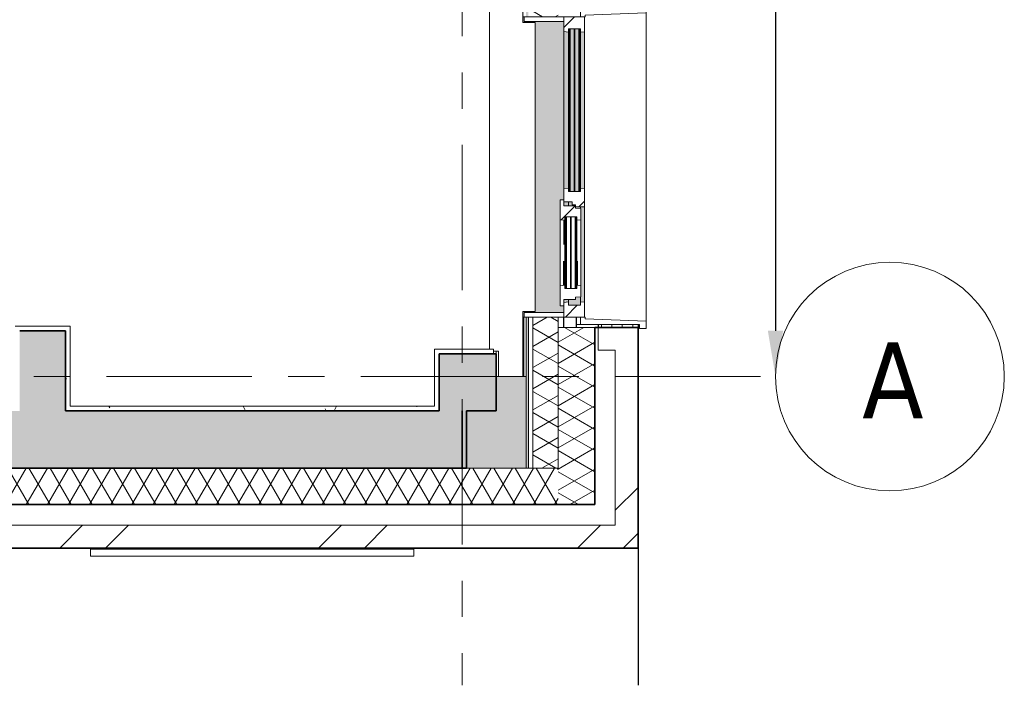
# Model space of a CAD drawing. Extents: x 2820 to 91013, y 1478 to 38178.
# Tile 68 of 182: x 52084 to 56387, y 1478 to 4389. Entities that reach past the tile are written whole.
import ezdxf

# ---------------------------------------------------------------- set-up
doc = ezdxf.new("R2010")
doc.units = 0
doc.header["$LTSCALE"] = 50
doc.header["$PDSIZE"] = -5
doc.linetypes.add('Onderlegger 2e verdieping$0$gestippeld_2_', pattern=[6.35, 3.175, -3.175])
doc.linetypes.add('Onderlegger 2e verdieping$0$stramien', pattern=[22.225, 12.7, -3.175, 3.175, -3.175])
doc.layers.get('0').update_dxf_attribs({"linetype": 'CONTINUOUS'})
doc.layers.get('DEFPOINTS').update_dxf_attribs({"linetype": 'CONTINUOUS'})
doc.layers.add('AS-M38--_F123--_Wandlengte', color=1, linetype='CONTINUOUS')
for name, color, linetype, lineweight in [('Onderlegger 2e verdieping$0$A-DETL-MBND', 8, 'CONTINUOUS', 18), ('Onderlegger 2e verdieping$0$A-FLOR-OTLN', 8, 'CONTINUOUS', 18), ('Onderlegger 2e verdieping$0$A-FLOR-PATT', 8, 'CONTINUOUS', 18), ('Onderlegger 2e verdieping$0$A-GLAZ', 8, 'CONTINUOUS', 25), ('Onderlegger 2e verdieping$0$A-GLAZ-GLAS', 8, 'CONTINUOUS', 25), ('Onderlegger 2e verdieping$0$A-WALL', 8, 'CONTINUOUS', 25), ('Onderlegger 2e verdieping$0$A-WALL-MBNI', 8, 'CONTINUOUS', 25), ('Onderlegger 2e verdieping$0$A-WALL-PATT', 8, 'CONTINUOUS', 50), ('Onderlegger 2e verdieping$0$I-WALL', 8, 'CONTINUOUS', 25), ('Onderlegger 2e verdieping$0$S-COLS', 8, 'CONTINUOUS', 18), ('Onderlegger 2e verdieping$0$S-GRID', 8, 'CONTINUOUS', 18)]:
    doc.layers.add(name, color=color, linetype=linetype, lineweight=lineweight)
doc.styles.add('Onderlegger 2e verdieping$0$Tahoma', font='TAHOMA.TTF', dxfattribs={"height": 333.256173})
doc.styles.get("Standard").update_dxf_attribs({"font": 'isocp.shx'})
doc.dimstyles.new('CWall_F2_Wandlengte', dxfattribs={"dimscale": 50, "dimtxt": 2.5, "dimasz": 2, "dimexe": 1, "dimexo": 1, "dimgap": 0.5, "dimtad": 1, "dimdec": 0, "dimdsep": 46, "dimtxsty": 'Standard', "dimcen": 2.5, "dimclrt": 2, "dimadec": 0, "dimazin": 0, "dimtfac": 1, "dimtdec": 0, "dimtix": 1, "dimtmove": 2, "dimatfit": 0, "dimfxl": 0, "dimtolj": 1, "dimtzin": 0, "dimarcsym": 0})
pattern_1 = [(45, (400, -4e-13), (-565.685, 565.685), []), (45, (600, -6e-13), (-565.685, 565.685), [])]
pattern_2 = [(0, (0, 0), (406.4, 101.6), [33.528, -271.272, 33.528, -271.272, -1625.6]), (0, (0, 0), (406.4, 101.6), [-609.6, 33.528, -576.072, 33.528, -271.272, -711.2]), (0, (0, 0), (406.4, 101.6), [-1524, 33.528, -169.672, 33.528, -474.472]), (120, (152.4, 50.8), (-291.18818, 301.15272), [33.528, -271.272, 33.528, -271.272, -1625.6]), (120, (152.4, 50.8), (-291.18818, 301.15272), [-609.6, 33.528, -576.072, 33.528, -271.272, -711.2]), (120, (152.4, 50.8), (-291.18818, 301.15272), [-1524, 33.528, -169.672, 33.528, -474.472]), (240, (203.2, 254), (-115.21182, -402.75272), [33.528, -271.272, 33.528, -271.272, -1625.6]), (240, (203.2, 254), (-115.21182, -402.75272), [-609.6, 33.528, -576.072, 33.528, -271.272, -711.2]), (240, (203.2, 254), (-115.21182, -402.75272), [-1524, 33.528, -169.672, 33.528, -474.472])]
pattern_3 = [(135, (3744.55, -54611.6), (-212.132, -212.132), [])]

# ---------------------------------------------------------------- blocks, each defined once
blk = doc.blocks.new('Onderlegger 2e verdieping$0$31_KA_Houten kozijn metselwerkgevel met draaiend deel verdieping - 31_KA_Houten kozijn metselwerkgevel met draaiend deel verdieping-V257-Plotview 2e Verdieping - schaal 1 op 100')
at = {"layer": 'Onderlegger 2e verdieping$0$A-GLAZ', "lineweight": 18}
h = blk.add_hatch(dxfattribs=at)
h.set_pattern_fill('FP_351', color=256, style=0, pattern_type=2)
h.set_pattern_definition(pattern_3)
h.paths.add_polyline_path([(706.5, 180.1), (706.5, 210.1), (673.9, 210.1), (664.2, -56.9), (656.5, -56.9), (656.5, -76.9), (688.5, -76.9), (688.5, 180.1)], flags=0)
h = blk.add_hatch(dxfattribs=at)
h.set_pattern_fill('FP_351', color=256, style=0, pattern_type=2)
h.set_pattern_definition(pattern_3)
h.paths.add_polyline_path([(656.5, -60), (591.1, -60), (589.5, -77), (604.5, -77), (604.5, -129.8), (589.5, -129.8), (591.8, -150), (656.5, -150)], flags=0)
h.paths.add_polyline_path([(-589.5, -77), (-591.1, -60), (-656.5, -60), (-656.5, -150), (-591.8, -150), (-589.5, -129.8), (-604.5, -129.8), (-604.5, -77)], flags=0)
at = {"layer": 'Onderlegger 2e verdieping$0$A-GLAZ'}
h = blk.add_hatch(color=256, dxfattribs=at)
h.paths.add_polyline_path([(604.5, -129.8), (604.5, -77), (567.9, -77), (569.5, -99), (580, -99), (580, -129.8), (591.8, -129.8)], flags=0)
h.paths.add_polyline_path([(182.1, -77), (174, -77), (174, -99), (180.5, -99), (181.9, -80.3)], flags=0)
h.paths.add_polyline_path([(170, -101.3), (170, -99), (165, -99), (165, -114), (152.5, -114), (152.5, -129.8), (170, -129.8), (170, -105.3)], flags=0)
h.paths.add_polyline_path([(107, -122.3), (107, -105.3), (-604.5, -105.3), (-604.5, -122.3), (90.3, -122.3)], flags=0)
h.paths.add_polyline_path([(107, -80.3), (107, -77), (-604.5, -77), (-604.5, -80.3), (93.6, -80.3)], flags=0)
h.paths.add_polyline_path([(107, -101.3), (107, -84.3), (-604.5, -84.3), (-604.5, -101.3), (14, -101.3)], flags=0)
h.paths.add_polyline_path([(107, -129.8), (107, -126.3), (-604.5, -126.3), (-604.5, -129.8), (94.3, -129.8)], flags=0)
h = blk.add_hatch(color=256, dxfattribs=at)
h.paths.add_polyline_path([(591.1, -60), (174, -60), (174, -77), (589.6, -76)], flags=0)
h.paths.add_polyline_path([(93.6, -60), (-591.1, -60), (-589.5, -77), (92, -77), (93.1, -65.7)], flags=0)
at = {"layer": 'Onderlegger 2e verdieping$0$A-GLAZ', "lineweight": 18}
h = blk.add_hatch(dxfattribs=at)
h.set_pattern_fill('FP_351', color=256, style=0, pattern_type=2)
h.set_pattern_definition(pattern_3)
h.paths.add_polyline_path([(174, -60), (93.6, -60), (92, -77), (107, -77), (107, -129.8), (92, -129.8), (94.3, -150), (152.5, -150), (152.5, -114), (165, -114), (165, -99), (174, -99), (174, -90.9)], flags=0)
at = {"layer": 'Onderlegger 2e verdieping$0$A-GLAZ'}
blk.add_hatch(color=256, dxfattribs=at).paths.add_polyline_path([(656.5, -323.5), (636.5, -323.5), (636.5, -150), (607, -150), (607, -166), (143, -166), (143, -150), (-636.5, -150), (-636.5, -323.5), (-656.5, -323.5), (-656.5, -328.5), (-631.5, -328.5), (-631.5, -275), (631.5, -275), (631.5, -328.5), (656.5, -328.5)], flags=0)
at = {"layer": 'Onderlegger 2e verdieping$0$A-GLAZ', "lineweight": 18}
h = blk.add_hatch(dxfattribs=at)
h.set_pattern_fill('FP_351', color=256, style=0, pattern_type=2)
h.set_pattern_definition(pattern_3)
h.paths.add_polyline_path([(656.5, -150), (636.5, -150), (636.5, -323.5), (656.5, -323.5)], flags=0)
h.paths.add_polyline_path([(-636.5, -150), (-656.5, -150), (-656.5, -323.5), (-636.5, -323.5)], flags=0)
at = {"layer": 'Onderlegger 2e verdieping$0$A-GLAZ'}
h = blk.add_hatch(color=256, dxfattribs=at)
h.paths.add_polyline_path([(591.8, -150), (589.5, -129.8), (580, -129.8), (580, -150), (589.5, -150)], flags=0)
h.paths.add_polyline_path([(170, -150), (170, -129.8), (152.5, -129.8), (152.5, -150)], flags=0)
h.paths.add_polyline_path([(94.3, -150), (92, -129.8), (-589.5, -129.8), (-591.8, -150), (92, -150)], flags=0)
at = {"layer": 'Onderlegger 2e verdieping$0$A-GLAZ', "lineweight": 18}
for p, q in [((-706.5, 210.1), (-673.9, 210.1)), ((-706.5, 180.1), (-706.5, 210.1)), ((-688.5, 180.1), (-706.5, 180.1)), ((-688.5, -76.9), (-688.5, 180.1)), ((-673.9, 210.1), (-664.2, -56.9)), ((-673.9, 210.1), (673.9, 210.1)), ((673.9, 210.1), (664.2, -56.9)), ((706.5, 210.1), (673.9, 210.1)), ((688.5, -76.9), (688.5, 180.1)), ((688.5, 180.1), (706.5, 180.1)), ((706.5, 180.1), (706.5, 210.1)), ((-656.5, -76.9), (-688.5, -76.9)), ((-688.5, -76.9), (-688.5, -94.9)), ((-664.2, -56.9), (-656.5, -56.9)), ((-656.5, -56.9), (-656.5, -76.9)), ((-656.5, -150), (-656.5, -60)), ((-656.5, -60), (-591.1, -60)), ((-604.5, -77), (-604.5, -80.3)), ((-589.5, -77), (-604.5, -77)), ((-604.5, -84.3), (-604.5, -101.3)), ((-591.1, -60), (93.6, -60)), ((-591.1, -60), (-589.5, -77)), ((92, -77), (-589.5, -77)), ((92, -77), (93.6, -60)), ((107, -77), (92, -77)), ((93.6, -60), (174, -60)), ((107, -80.3), (107, -77)), ((107, -101.3), (107, -84.3)), ((174, -60), (174, -99)), ((174, -60), (591.1, -60)), ((182.1, -77), (174, -77)), ((589.5, -77), (567.9, -77)), ((589.5, -77), (591.1, -60)), ((604.5, -77), (589.5, -77)), ((591.1, -60), (656.5, -60)), ((604.5, -129.8), (604.5, -77)), ((664.2, -56.9), (656.5, -56.9)), ((656.5, -56.9), (656.5, -76.9)), ((656.5, -60), (656.5, -150)), ((656.5, -76.9), (688.5, -76.9)), ((688.5, -94.9), (688.5, -76.9)), ((-604.5, -105.3), (-604.5, -122.3)), ((-604.5, -126.3), (-604.5, -129.8)), ((107, -122.3), (107, -105.3)), ((107, -129.8), (107, -126.3)), ((152.5, -114), (152.5, -150)), ((165, -114), (152.5, -114)), ((165, -99), (165, -114)), ((170, -99), (165, -99)), ((-656.5, -150), (-636.5, -150)), ((-656.5, -323.5), (-656.5, -150)), ((-591.8, -150), (-656.5, -150)), ((-636.5, -150), (-636.5, -323.5)), ((-604.5, -129.8), (-589.5, -129.8)), ((-589.5, -129.8), (-591.8, -150)), ((94.3, -150), (-591.8, -150)), ((-589.5, -129.8), (92, -129.8)), ((92, -129.8), (107, -129.8)), ((94.3, -150), (92, -129.8)), ((143, -150), (94.3, -150)), ((152.5, -129.8), (170, -129.8)), ((580, -129.8), (589.5, -129.8)), ((589.5, -129.8), (604.5, -129.8)), ((591.8, -150), (589.5, -129.8)), ((656.5, -150), (607, -150)), ((636.5, -150), (656.5, -150)), ((636.5, -323.5), (636.5, -150)), ((656.5, -150), (656.5, -323.5)), ((-636.5, -323.5), (-656.5, -323.5)), ((-656.5, -328.5), (-656.5, -323.5)), ((656.5, -323.5), (636.5, -323.5)), ((656.5, -323.5), (656.5, -328.5))]:
    blk.add_line(p, q, dxfattribs=at)
blk = doc.blocks.new('Onderlegger 2e verdieping$0$31_KA_Houten kozijn metselwerkgevel triple glas - Type-9950180-Plotview 2e Verdieping - schaal 1 op 100')
at = {"layer": 'Onderlegger 2e verdieping$0$A-GLAZ'}
for points in [[(0, 42), (711.5, 42), (711.5, 46), (0, 46)], [(0, 21), (711.5, 21), (711.5, 25), (0, 25)], [(0, 0), (711.5, 0), (711.5, 4), (0, 4)]]:
    blk.add_hatch(color=256, dxfattribs=at).paths.add_polyline_path(points, flags=0)
at = {"layer": 'Onderlegger 2e verdieping$0$A-GLAZ', "lineweight": 18}
for p, q in [((0, 46), (711.5, 46)), ((0, 42), (0, 46)), ((711.5, 46), (711.5, 42)), ((711.5, 42), (0, 42)), ((0, 25), (711.5, 25)), ((0, 21), (0, 25)), ((711.5, 21), (0, 21)), ((0, 4), (711.5, 4)), ((0, 0), (0, 4)), ((711.5, 0), (0, 0)), ((711.5, 25), (711.5, 21)), ((711.5, 4), (711.5, 0))]:
    blk.add_line(p, q, dxfattribs=at)
blk = doc.blocks.new('Onderlegger 2e verdieping$0$31_KA_Houten kozijn draaiend deel metselwerkgevel - Type-V260-Plotview 2e Verdieping - schaal 1 op 100')
at = {"layer": 'Onderlegger 2e verdieping$0$A-GLAZ-GLAS', "lineweight": 18}
h = blk.add_hatch(dxfattribs=at)
h.set_pattern_fill('FP_354', color=256, style=0, pattern_type=2)
h.set_pattern_definition([(135, (3574.5, -54461.6), (-707.107, -707.107), []), (225, (3574.5, -54461.6), (707.107, -707.107), [])])
h.paths.add_polyline_path([(437, -16), (437, 0), (410, 0), (410, 51), (399.5, 51), (397.8, 74), (348.6, 74), (347, 57), (362, 57), (362, 4.2), (347, 4.2), (349.3, -16)], flags=0)
h.paths.add_polyline_path([(63, 4.2), (48, 4.2), (48, 57), (63, 57), (61.4, 74), (12.2, 74), (10.5, 51), (0, 51), (0, 0), (-27, 0), (-27, -16), (60.7, -16)], flags=0)
at = {"layer": 'Onderlegger 2e verdieping$0$A-GLAZ', "lineweight": 18}
for p, q in [((0, 51), (10.5, 51)), ((0, 0), (0, 51)), ((10.5, 51), (12.2, 74)), ((12.2, 74), (61.4, 74)), ((48, 57), (48, 53.5)), ((63, 57), (48, 57)), ((48, 49.5), (48, 32.5)), ((61.4, 74), (63, 57)), ((61.4, 74), (348.6, 74)), ((347, 57), (63, 57)), ((347, 57), (348.6, 74)), ((362, 57), (347, 57)), ((348.6, 74), (397.8, 74)), ((362, 53.5), (362, 57)), ((362, 32.5), (362, 49.5)), ((397.8, 74), (399.5, 51)), ((399.5, 51), (410, 51)), ((410, 51), (410, 0)), ((-27, 0), (0, 0)), ((-27, -16), (-27, 0)), ((48, 28.5), (48, 11.5)), ((48, 7.5), (48, 4.2)), ((48, 4.2), (63, 4.2)), ((63, 4.2), (60.7, -16)), ((63, 4.2), (347, 4.2)), ((347, 4.2), (362, 4.2)), ((349.3, -16), (347, 4.2)), ((362, 11.5), (362, 28.5)), ((362, 4.2), (362, 7.5)), ((410, 0), (437, 0)), ((60.7, -16), (-27, -16)), ((349.3, -16), (60.7, -16)), ((437, -16), (349.3, -16)), ((437, 0), (437, -16))]:
    blk.add_line(p, q, dxfattribs=at)
at = {"layer": 'Onderlegger 2e verdieping$0$A-GLAZ', "linetype": 'Onderlegger 2e verdieping$0$gestippeld_2_'}
blk.add_line((347.3, 60), (241.8, 60), dxfattribs=at)
at = {"layer": 'Onderlegger 2e verdieping$0$A-GLAZ-GLAS'}
for p, q in [((62.5, 0), (168.2, 0)), ((347.5, 0), (241.8, 0))]:
    blk.add_line(p, q, dxfattribs=at)
blk = doc.blocks.new('Onderlegger 2e verdieping$0$31_KA_Houten kozijn metselwerkgevel triple glas - Type-9950181-Plotview 2e Verdieping - schaal 1 op 100')
at = {"layer": 'Onderlegger 2e verdieping$0$A-GLAZ'}
for points in [[(0, 42), (314, 42), (314, 46), (0, 46)], [(314, 21), (314, 25), (0, 25), (0, 21), (300.8, 21)], [(314, 0), (314, 4), (0, 4), (0, 0), (300.8, 0)]]:
    blk.add_hatch(color=256, dxfattribs=at).paths.add_polyline_path(points, flags=0)
at = {"layer": 'Onderlegger 2e verdieping$0$A-GLAZ', "lineweight": 18}
for p, q in [((0, 46), (314, 46)), ((0, 42), (0, 46)), ((314, 46), (314, 42)), ((314, 42), (0, 42)), ((0, 25), (314, 25)), ((0, 21), (0, 25)), ((314, 21), (0, 21)), ((0, 4), (314, 4)), ((0, 0), (0, 4)), ((314, 0), (0, 0)), ((314, 25), (314, 21)), ((314, 4), (314, 0))]:
    blk.add_line(p, q, dxfattribs=at)
blk = doc.blocks.new('Onderlegger 2e verdieping$0$31_KA_Houten kozijn metselwerkgevel met draaiend deel verdieping - 31_KA_Houten kozijn metselwerkgevel met draaiend deel verdieping-12073448-Plotview 2e Verdieping - schaal 1 op 100')
at = {"layer": 'Onderlegger 2e verdieping$0$A-DETL-MBND'}
for p, q in [((-706.5, -210), (-706.5, -180)), ((-688.5, -180.1), (-706.5, -180.1)), ((706.5, -210), (-706.5, -210)), ((-673.9, -210.1), (-706.5, -210.1)), ((706.5, -210.1), (-706.5, -210.1)), ((-688.5, -175), (-688.5, -180)), ((688.5, -180), (-688.5, -180)), ((706.5, -210.1), (673.9, -210.1)), ((688.5, -180), (688.5, -175)), ((706.5, -180.1), (688.5, -180.1)), ((706.5, -180), (706.5, -210))]:
    blk.add_line(p, q, dxfattribs=at)
blk = doc.blocks.new('Onderlegger 2e verdieping$0$43_KA_stucwerk tegen borstwering onderkant verdieping - 43_KA_stucwerk tegen borstwering onderkant verdieping-10157448-Plotview 2e Verdieping - schaal 1 op 100')
at = {"layer": 'Onderlegger 2e verdieping$0$A-DETL-MBND'}
h = blk.add_hatch(color=256, dxfattribs=at)
h.paths.add_polyline_path([(54284.3, 2828.2), (54286.6, 2828.2), (54286.6, 3088), (54283.1, 3088), (54282, 2828.4), (54284.3, 2828.2)], flags=0)
h.paths.add_polyline_path([(54283.1, 4401), (54286.6, 4401), (54286.6, 4921.4), (54283.1, 4921.4), (54283.1, 4551.5)], flags=0)
h.paths.add_polyline_path([(54283.1, 6234.4), (54286.6, 6234.4), (54286.6, 6754.7), (54283.1, 6754.7), (54283.1, 6384.9)], flags=0)
h.paths.add_polyline_path([(54283.1, 8067.7), (54286.6, 8067.7), (54286.6, 8588.1), (54283.1, 8588.1), (54283.1, 8157.6)], flags=0)
h.paths.add_polyline_path([(54286.6, 9901.1), (54286.6, 10421.4), (54283.1, 10421.4), (54283.1, 9901.1)], flags=0)
h.paths.add_polyline_path([(54286.6, 11734.4), (54286.6, 12254.7), (54283.1, 12254.7), (54283.1, 11734.4)], flags=0)
h.paths.add_polyline_path([(54286.6, 13567.7), (54286.6, 14088.7), (54283.1, 14088.7), (54283.1, 13567.7)], flags=0)
h.paths.add_polyline_path([(54283.1, 15401.7), (54286.6, 15401.7), (54286.6, 15922), (54283.1, 15922), (54283.1, 15551.5)], flags=0)
h.paths.add_polyline_path([(54286.6, 17235), (54286.6, 17755.4), (54283.1, 17755.4), (54283.1, 17235)], flags=0)
h.paths.add_polyline_path([(54286.6, 19068.4), (54286.6, 19588), (54283.1, 19588), (54283.1, 19068.4)], flags=0)
h.paths.add_polyline_path([(54283.1, 20901), (54286.6, 20901), (54286.6, 21421.4), (54283.1, 21421.4), (54283.1, 21051.5)], flags=0)
h.paths.add_polyline_path([(54286.6, 22734.4), (54286.6, 23254.7), (54283.1, 23254.7), (54283.1, 22734.4)], flags=0)
h.paths.add_polyline_path([(54283.1, 24567.7), (54286.6, 24567.7), (54286.6, 25088), (54283.1, 25088), (54283.1, 24600.6)], flags=0)
h.paths.add_polyline_path([(54286.6, 26401), (54286.6, 26921.4), (54283.1, 26921.4), (54283.1, 26401)], flags=0)
h.paths.add_polyline_path([(54283.1, 28234.4), (54286.6, 28234.4), (54286.6, 28754.7), (54283.1, 28754.7), (54283.1, 28384.9)], flags=0)
h.paths.add_polyline_path([(54283.1, 30067.7), (54286.6, 30067.7), (54286.6, 30588), (54283.1, 30588), (54283.1, 30081.6)], flags=0)
h.paths.add_polyline_path([(54283.1, 31901), (54286.6, 31901), (54286.6, 32421.4), (54283.1, 32421.4), (54283.1, 32051.5)], flags=0)
h.paths.add_polyline_path([(54283.1, 33734.4), (54286.6, 33734.4), (54286.6, 34255.4), (54283.1, 34255.4), (54283.1, 33876.2)], flags=0)
h.paths.add_polyline_path([(54283.5, 35568.4), (54286.6, 35568.4), (54286.6, 36078.2), (54036.6, 36078.2), (54036.6, 35988.2), (54196.6, 35988.2), (54196.6, 35827.9), (54283.1, 35827.9), (54283.4, 35568.4)], flags=0)
h.paths.add_polyline_path([(19068.1, 35978.2), (19076.6, 35978.2), (19076.6, 36078.2), (18923.1, 36078.2), (18923.1, 36074.7), (19068.1, 36074.7), (19068.1, 35978.3)], flags=0)
h.paths.add_polyline_path([(17234.8, 35978.2), (17239.9, 35978.2), (17240, 35988.2), (17460, 35988.2), (17460, 35978.2), (17464.9, 35978.2), (17464.9, 35993.2), (17234.8, 35993.2), (17234.8, 35984.3)], flags=0)
h.paths.add_polyline_path([(15631.6, 35978.2), (15631.6, 35993.2), (15401.4, 35993.2), (15401.4, 35978.2), (15406.6, 35978.2), (15406.6, 35988.2), (15626.6, 35988.2), (15626.6, 35978.2)], flags=0)
h.paths.add_polyline_path([(13568.1, 35978.2), (13573.3, 35978.2), (13573.3, 35988.2), (13635.8, 35989.2), (13635.8, 35993.2), (13568.1, 35993.2), (13568.1, 35984.3)], flags=0)
h.paths.add_polyline_path([(13798.3, 35978.2), (13798.3, 35993.2), (13730.8, 35993.2), (13730.8, 35988.2), (13793.3, 35988.2), (13793.3, 35978.2)], flags=0)
h.paths.add_polyline_path([(11739.9, 35978.2), (11740, 35988.2), (11802.4, 35989), (11802.4, 35993.2), (11734.8, 35993.2), (11734.8, 35978.2)], flags=0)
h.paths.add_polyline_path([(11964.9, 35978.2), (11964.9, 35993.2), (11897.4, 35993.2), (11897.4, 35988.2), (11960, 35988.2), (11960, 35978.2)], flags=0)
h.paths.add_polyline_path([(9906.6, 35978.2), (9906.6, 35988.2), (9969.1, 35988.2), (9969.1, 35993.2), (9901.4, 35993.2), (9901.4, 35978.2)], flags=0)
h.paths.add_polyline_path([(10126.6, 35978.2), (10131.6, 35978.2), (10131.6, 35993.2), (10064.1, 35993.2), (10064.1, 35988.2), (10126.6, 35988.2), (10126.6, 35984.3)], flags=0)
h.paths.add_polyline_path([(8298.3, 35978.2), (8298.3, 35993.2), (8068.1, 35993.2), (8068.1, 35978.2), (8073.3, 35978.2), (8073.3, 35988.2), (8293.3, 35988.2), (8293.3, 35978.2)], flags=0)
h.paths.add_polyline_path([(6460, 35978.2), (6464.9, 35978.2), (6464.9, 35993.2), (6234.8, 35993.2), (6234.8, 35978.2), (6239.9, 35978.2), (6240, 35988.2), (6460, 35988.2), (6460, 35984.3)], flags=0)
h.paths.add_polyline_path([(4631.6, 35978.2), (4631.6, 35993.2), (4516.6, 35993.2), (4516.6, 35988.2), (4626.6, 35988.2), (4626.6, 35978.2)], flags=0)
h.paths.add_polyline_path([(12067.7, 36074.7), (12110.1, 36074.7), (12110.1, 36078.2), (11897.4, 36078.2), (11897.4, 36074.7), (11964.9, 36074.7)], flags=0)
h.paths.add_polyline_path([(15776.8, 36074.7), (15776.8, 36078.2), (15256.4, 36078.2), (15256.4, 36074.7), (15737.1, 36074.7)], flags=0)
h.paths.add_polyline_path([(17089.8, 36074.7), (17610.1, 36074.7), (17610.1, 36078.2), (17089.8, 36078.2)], flags=0)
h.paths.add_polyline_path([(13423.1, 36074.7), (13635.8, 36074.7), (13635.8, 36078.2), (13423.1, 36078.2)], flags=0)
h.paths.add_polyline_path([(10131.6, 36074.7), (10276.8, 36074.7), (10276.8, 36078.2), (10064.1, 36078.2), (10064.1, 36074.7)], flags=0)
h.paths.add_polyline_path([(11734.8, 36074.7), (11802.4, 36074.7), (11802.4, 36078.2), (11589.8, 36078.2), (11589.8, 36074.7)], flags=0)
h.paths.add_polyline_path([(9969.1, 36074.7), (9969.1, 36078.2), (9756.4, 36078.2), (9756.4, 36074.7), (9927.2, 36074.7)], flags=0)
h.paths.add_polyline_path([(13730.8, 36074.7), (13943.4, 36074.7), (13943.4, 36078.2), (13730.8, 36078.2)], flags=0)
h.paths.add_polyline_path([(8443.4, 36074.7), (8443.4, 36078.2), (7923.1, 36078.2), (7923.1, 36074.7), (8398.3, 36074.7)], flags=0)
h.paths.add_polyline_path([(4631.6, 36074.7), (4776.8, 36074.7), (4776.8, 36078.2), (4516.6, 36078.2), (4516.6, 36074.7), (4557, 36074.7)], flags=0)
h.paths.add_polyline_path([(6089.8, 36074.7), (6610.1, 36074.7), (6610.1, 36078.2), (6089.8, 36078.2)], flags=0)
h = blk.add_hatch(color=256, dxfattribs=at)
h.paths.add_polyline_path([(54186.6, 2828.2), (54186.6, 2828.4), (54186.6, 2828.2)], flags=0)
h.paths.add_polyline_path([(54186.6, 35827.9), (54186.6, 35978.2), (54166.6, 35978.2), (54166.6, 35968.2), (54176.6, 35968.2), (54176.6, 35827.9)], flags=0)
blk.add_line((54286.6, 3088), (54286.6, 2828.2), dxfattribs=at)
blk = doc.blocks.new('Onderlegger 2e verdieping$0$vensterbank tweede verdieping - vensterbank tweede verdieping-11898810-Plotview 2e Verdieping - schaal 1 op 100')
at = {"layer": 'Onderlegger 2e verdieping$0$A-GLAZ', "lineweight": 18}
for p, q in [((54283.1, 4376), (54283.1, 4946.4)), ((54136.6, 4551.5), (54136.6, 2948.2)), ((54336.6, 4376), (54283.1, 4376)), ((54336.6, 3113), (54336.6, 4376)), ((54283.1, 2828.4), (54283.1, 3113)), ((54283.1, 3113), (54336.6, 3113)), ((54154.6, 2938.5), (54176.6, 2938.5)), ((54176.6, 2938.5), (54176.6, 2828.4)), ((54176.6, 2828.4), (54283.1, 2828.4))]:
    blk.add_line(p, q, dxfattribs=at)
blk = doc.blocks.new('Onderlegger 2e verdieping$0$Grid - 5 mm-3639987-Plotview 2e Verdieping - schaal 1 op 100')
at = {"layer": 'Onderlegger 2e verdieping$0$S-GRID'}
blk.add_circle((0, 0), 5, dxfattribs=at)
for start, end in [(360, 180), (180, 360)]:
    blk.add_arc((0, 0), 5, start, end, dxfattribs=at)
blk = doc.blocks.new('Onderlegger 2e verdieping')
at = {"layer": 'Onderlegger 2e verdieping$0$A-FLOR-PATT', "lineweight": 5}
blk.add_hatch(color=256, dxfattribs=at).paths.add_polyline_path([(54036.6, 2428.2), (54296.6, 2428.2), (54296.6, 2828.2), (54166.6, 2828.2), (54166.6, 2678.2), (54036.6, 2678.2), (54036.6, 2676.5)], flags=0)
at = {"layer": 'Onderlegger 2e verdieping$0$A-WALL-PATT', "lineweight": 18}
h = blk.add_hatch(dxfattribs=at)
h.set_pattern_fill('FP_357', color=256, angle=60, style=0, pattern_type=2)
h.set_pattern_definition([(150, (54396.6, 19258.2), (-80.01037, -46.18203), []), (210, (54396.6, 19350.6), (-0.01037, -92.38203), [])])
h.paths.add_polyline_path([(54436.6, 2428.2), (54436.6, 3088), (54326.6, 3088), (54326.6, 2428.2)], flags=0)
h.paths.add_polyline_path([(54326.6, 4401.7), (54436.6, 4401.7), (54436.6, 4921.4), (54326.6, 4921.4), (54326.6, 4784.6)], flags=0)
h.paths.add_polyline_path([(54436.6, 6235), (54436.6, 6754.7), (54326.6, 6754.7), (54326.6, 6235)], flags=0)
h.paths.add_polyline_path([(54326.6, 8068.4), (54436.6, 8068.4), (54436.5, 8588.1), (54326.6, 8588.1), (54326.6, 8157.6)], flags=0)
h.paths.add_polyline_path([(54436.6, 9901.7), (54436.6, 10421.4), (54326.6, 10421.4), (54326.6, 9901.7)], flags=0)
h.paths.add_polyline_path([(54436.6, 11735), (54436.6, 12254.7), (54326.6, 12254.7), (54326.6, 11735)], flags=0)
h.paths.add_polyline_path([(54436.6, 13568.4), (54436.6, 14088.7), (54326.6, 14088.7), (54326.6, 13568.4)], flags=0)
h.paths.add_polyline_path([(54326.6, 15401.7), (54436.6, 15401.7), (54436.6, 15922), (54326.6, 15922), (54326.6, 15746.7)], flags=0)
h.paths.add_polyline_path([(54326.6, 17235), (54436.6, 17235), (54436.6, 17755.4), (54326.6, 17755.4), (54326.6, 17433.1)], flags=0)
h.paths.add_polyline_path([(54436.6, 19068.4), (54436.6, 19588), (54326.6, 19588), (54326.6, 19068.4)], flags=0)
h.paths.add_polyline_path([(54436.6, 20901.7), (54436.6, 21421.4), (54326.6, 21421.4), (54326.6, 20901.7)], flags=0)
h.paths.add_polyline_path([(54436.6, 22735), (54436.5, 23254.7), (54326.6, 23254.7), (54326.6, 22735)], flags=0)
h.paths.add_polyline_path([(54436.6, 24568.4), (54436.6, 25088), (54326.6, 25088), (54326.6, 24568.4)], flags=0)
h.paths.add_polyline_path([(54436.6, 26401.7), (54436.6, 26921.4), (54326.6, 26921.4), (54326.6, 26401.7)], flags=0)
h.paths.add_polyline_path([(54326.6, 28235), (54436.6, 28235), (54436.6, 28754.7), (54326.6, 28754.7), (54326.6, 28395.2)], flags=0)
h.paths.add_polyline_path([(54326.6, 30068.4), (54436.6, 30068.4), (54436.5, 30588), (54326.6, 30588), (54326.6, 30081.6)], flags=0)
h.paths.add_polyline_path([(54436.6, 31901.7), (54436.6, 32421.4), (54326.6, 32421.4), (54326.6, 31901.7)], flags=0)
h.paths.add_polyline_path([(54326.6, 33735), (54436.6, 33735), (54436.6, 34255.4), (54326.6, 34255.4), (54326.6, 33876.2)], flags=0)
h.paths.add_polyline_path([(54436.6, 35568.4), (54436.6, 36118.2), (54326.6, 36118.2), (54326.6, 35568.4)], flags=0)
h = blk.add_hatch(dxfattribs=at)
h.set_pattern_fill('FP_60', color=256, style=0, pattern_type=2)
h.set_pattern_definition(pattern_2)
h.paths.add_polyline_path([(54306.6, 2428.2), (54306.6, 3088), (54296.6, 3088), (54296.6, 2428.2)], flags=0)
h.paths.add_polyline_path([(54296.6, 4401.7), (54306.6, 4401.7), (54306.6, 4921.4), (54296.6, 4921.4), (54296.6, 4784.6)], flags=0)
h.paths.add_polyline_path([(54306.6, 6235), (54306.6, 6754.7), (54296.6, 6754.7), (54296.6, 6235)], flags=0)
h.paths.add_polyline_path([(54306.6, 8068.4), (54306.6, 8588.1), (54296.6, 8588.1), (54296.6, 8068.4)], flags=0)
h.paths.add_polyline_path([(54306.6, 9901.7), (54306.6, 10421.4), (54296.6, 10421.4), (54296.6, 9901.7)], flags=0)
h.paths.add_polyline_path([(54296.6, 11735), (54306.6, 11735), (54306.6, 12254.7), (54296.6, 12254.7), (54296.6, 11952.1)], flags=0)
h.paths.add_polyline_path([(54306.6, 13568.4), (54306.6, 14088.7), (54296.6, 14088.7), (54296.6, 13568.4)], flags=0)
h.paths.add_polyline_path([(54306.6, 15401.7), (54306.6, 15922), (54296.6, 15922), (54296.6, 15401.7)], flags=0)
h.paths.add_polyline_path([(54296.6, 17235), (54306.6, 17235), (54306.6, 17755.4), (54296.6, 17755.4), (54296.6, 17433.1)], flags=0)
h.paths.add_polyline_path([(54306.6, 19068.4), (54306.6, 19588), (54296.6, 19588), (54296.6, 19068.4)], flags=0)
h.paths.add_polyline_path([(54306.6, 20901.7), (54306.6, 21421.4), (54296.6, 21421.4), (54296.6, 20901.7)], flags=0)
h.paths.add_polyline_path([(54306.6, 22735), (54306.6, 23254.7), (54296.6, 23254.7), (54296.6, 22735)], flags=0)
h.paths.add_polyline_path([(54306.6, 24568.4), (54306.6, 25088), (54296.6, 25088), (54296.6, 24568.4)], flags=0)
h.paths.add_polyline_path([(54306.6, 26401.7), (54306.6, 26921.4), (54296.6, 26921.4), (54296.6, 26401.7)], flags=0)
h.paths.add_polyline_path([(54306.6, 28235), (54306.6, 28754.7), (54296.6, 28754.7), (54296.6, 28235)], flags=0)
h.paths.add_polyline_path([(54306.6, 30068.4), (54306.6, 30588), (54296.6, 30588), (54296.6, 30068.4)], flags=0)
h.paths.add_polyline_path([(54306.6, 31901.7), (54306.6, 32421.4), (54296.6, 32421.4), (54296.6, 31901.7)], flags=0)
h.paths.add_polyline_path([(54296.6, 33735), (54306.6, 33735), (54306.6, 34255.4), (54296.6, 34255.4), (54296.6, 33876.2)], flags=0)
h.paths.add_polyline_path([(54306.6, 35568.4), (54306.6, 36088.2), (54296.6, 36088.2), (54296.6, 35568.4)], flags=0)
h = blk.add_hatch(dxfattribs=at)
h.set_pattern_fill('FP_6', color=256, angle=60, style=0, pattern_type=2)
h.set_pattern_definition([(150, (54746.6, 18953.2), (-80.01037, -46.18203), []), (210, (54746.6, 19045.6), (-0.01037, -92.38203), [])])
h.paths.add_polyline_path([(54436.6, 2268.2), (54596.6, 2268.2), (54596.6, 3043), (54436.6, 3043), (54436.6, 2428.2)], flags=0)
h.paths.add_polyline_path([(54596.6, 4446), (54596.6, 4876.4), (54436.6, 4876.4), (54436.6, 4446), (54571.8, 4446)], flags=0)
h.paths.add_polyline_path([(54596.6, 6279.4), (54596.6, 6709.7), (54436.6, 6709.7), (54436.6, 6279.4), (54571.8, 6279.4)], flags=0)
h.paths.add_polyline_path([(54596.6, 8112.7), (54596.6, 8543.1), (54436.6, 8543.1), (54436.6, 8112.7), (54571.8, 8112.7)], flags=0)
h.paths.add_polyline_path([(54436.6, 9946.1), (54596.6, 9946.1), (54596.6, 10376.4), (54436.6, 10376.4), (54436.6, 10265.6)], flags=0)
h.paths.add_polyline_path([(54596.6, 11779.4), (54596.6, 12209.7), (54436.6, 12209.7), (54436.6, 11779.4), (54571.8, 11779.4)], flags=0)
h.paths.add_polyline_path([(54436.6, 13612.7), (54596.6, 13612.7), (54596.6, 14043.7), (54436.6, 14043.7), (54436.6, 13638.6)], flags=0)
h.paths.add_polyline_path([(54596.6, 15446.7), (54596.6, 15877), (54436.6, 15877), (54436.6, 15446.7), (54571.8, 15446.7)], flags=0)
h.paths.add_polyline_path([(54436.6, 17280), (54596.6, 17280), (54596.6, 17710.4), (54436.6, 17710.4), (54436.6, 17433.1)], flags=0)
h.paths.add_polyline_path([(54436.6, 19113.4), (54596.6, 19113.4), (54596.6, 19543), (54436.6, 19543), (54436.6, 19119.6)], flags=0)
h.paths.add_polyline_path([(54436.6, 20946), (54596.6, 20946), (54596.6, 21376.4), (54436.6, 21376.4), (54436.6, 21227.7)], flags=0)
h.paths.add_polyline_path([(54596.6, 22779.4), (54596.6, 23209.7), (54436.6, 23209.7), (54436.6, 22779.4), (54571.8, 22779.4)], flags=0)
h.paths.add_polyline_path([(54596.6, 24612.7), (54596.6, 25043), (54436.6, 25043), (54436.6, 24612.7)], flags=0)
h.paths.add_polyline_path([(54596.6, 26446), (54596.6, 26876.4), (54436.6, 26876.4), (54436.6, 26446), (54571.8, 26446)], flags=0)
h.paths.add_polyline_path([(54436.6, 28279.4), (54596.6, 28279.4), (54596.6, 28709.7), (54436.6, 28709.7), (54436.6, 28395.2)], flags=0)
h.paths.add_polyline_path([(54436.6, 30112.7), (54596.6, 30112.7), (54596.6, 30543), (54436.6, 30543), (54436.6, 30503.2)], flags=0)
h.paths.add_polyline_path([(54596.6, 31946), (54596.6, 32376.4), (54436.6, 32376.4), (54436.6, 31946), (54571.8, 31946)], flags=0)
h.paths.add_polyline_path([(54436.6, 33779.4), (54596.6, 33779.4), (54596.6, 34210.4), (54436.6, 34210.4), (54436.6, 33876.2)], flags=0)
h.paths.add_polyline_path([(54596.6, 35613.4), (54596.6, 35828.2), (54436.6, 35828.2), (54436.6, 35613.4), (54571.8, 35613.4)], flags=0)
h = blk.add_hatch(dxfattribs=at)
h.set_pattern_fill('FP_1', color=256, angle=45, style=0, pattern_type=2)
h.set_pattern_definition(pattern_1)
h.paths.add_polyline_path([(54786.6, 2078.2), (54786.6, 3043), (54611.6, 3043), (54611.6, 2943), (54686.6, 2943), (54686.6, 2078.2)], flags=0)
h.paths.add_polyline_path([(54611.6, 4446), (54786.6, 4446), (54786.6, 4876.4), (54611.6, 4876.4), (54611.6, 4776.4), (54686.6, 4776.4), (54686.6, 4546), (54611.6, 4546)], flags=0)
h.paths.add_polyline_path([(54611.6, 6279.4), (54786.6, 6279.4), (54786.6, 6709.7), (54611.6, 6709.7), (54611.6, 6609.7), (54686.6, 6609.7), (54686.6, 6379.4), (54611.6, 6379.4)], flags=0)
h.paths.add_polyline_path([(54786.6, 8112.7), (54786.6, 8543.1), (54611.6, 8543.1), (54611.6, 8443.1), (54686.6, 8443.1), (54686.6, 8212.7), (54611.6, 8212.7), (54611.6, 8112.7)], flags=0)
h.paths.add_polyline_path([(54611.6, 9946.1), (54786.6, 9946.1), (54786.6, 10376.4), (54611.6, 10376.4), (54611.6, 10276.4), (54686.6, 10276.4), (54686.6, 10046.1), (54611.6, 10046.1)], flags=0)
h.paths.add_polyline_path([(54786.6, 11779.4), (54786.6, 12209.7), (54611.6, 12209.7), (54611.6, 12109.7), (54686.6, 12109.7), (54686.6, 11879.4), (54611.6, 11879.4), (54611.6, 11779.4)], flags=0)
h.paths.add_polyline_path([(54786.6, 13612.7), (54786.6, 14043.7), (54611.6, 14043.7), (54611.6, 13943.7), (54686.6, 13943.7), (54686.6, 13712.7), (54611.6, 13712.7), (54611.6, 13612.7)], flags=0)
h.paths.add_polyline_path([(54611.6, 15446.7), (54786.6, 15446.7), (54786.6, 15877), (54611.6, 15877), (54611.6, 15777), (54686.6, 15777), (54686.6, 15546.7), (54611.6, 15546.7)], flags=0)
h.paths.add_polyline_path([(54611.6, 17280), (54786.6, 17280), (54786.6, 17710.4), (54611.6, 17710.4), (54611.6, 17610.4), (54686.6, 17610.4), (54686.6, 17380), (54611.6, 17380)], flags=0)
h.paths.add_polyline_path([(54786.6, 19113.4), (54786.6, 19543), (54611.6, 19543), (54611.6, 19443), (54686.6, 19443), (54686.6, 19213.4), (54611.6, 19213.4), (54611.6, 19113.4)], flags=0)
h.paths.add_polyline_path([(54786.6, 20946), (54786.6, 21376.4), (54611.6, 21376.4), (54611.6, 21276.4), (54686.6, 21276.4), (54686.6, 21046), (54611.6, 21046), (54611.6, 20946)], flags=0)
h.paths.add_polyline_path([(54786.6, 22779.4), (54786.6, 23209.7), (54611.6, 23209.7), (54611.6, 23109.7), (54686.6, 23109.7), (54686.6, 22879.4), (54611.6, 22879.4), (54611.6, 22779.4)], flags=0)
h.paths.add_polyline_path([(54611.6, 24612.7), (54786.6, 24612.7), (54786.6, 25043), (54611.6, 25043), (54611.6, 24943), (54686.6, 24943), (54686.6, 24712.7), (54611.6, 24712.7)], flags=0)
h.paths.add_polyline_path([(54611.6, 26446), (54786.6, 26446), (54786.6, 26876.4), (54611.6, 26876.4), (54611.6, 26776.4), (54686.6, 26776.4), (54686.6, 26546), (54611.6, 26546)], flags=0)
h.paths.add_polyline_path([(54786.6, 28279.4), (54786.6, 28709.7), (54611.6, 28709.7), (54611.6, 28609.7), (54686.6, 28609.7), (54686.6, 28379.4), (54611.6, 28379.4), (54611.6, 28279.4)], flags=0)
h.paths.add_polyline_path([(54611.6, 30112.7), (54786.6, 30112.7), (54786.6, 30543), (54611.6, 30543), (54611.6, 30443), (54686.6, 30443), (54686.6, 30212.7), (54611.6, 30212.7)], flags=0)
h.paths.add_polyline_path([(54611.6, 31946), (54786.6, 31946), (54786.6, 32376.4), (54611.6, 32376.4), (54611.6, 32276.4), (54686.6, 32276.4), (54686.6, 32046), (54611.6, 32046)], flags=0)
h.paths.add_polyline_path([(54611.6, 33779.4), (54786.6, 33779.4), (54786.6, 34210.4), (54611.6, 34210.4), (54611.6, 34110.4), (54686.6, 34110.4), (54686.6, 33879.4), (54611.6, 33879.4), (54611.6, 33876.2)], flags=0)
h.paths.add_polyline_path([(54786.6, 35613.4), (54786.6, 35828.2), (54686.6, 35828.2), (54686.6, 35713.4), (54611.6, 35713.4), (54611.6, 35613.4)], flags=0)
h = blk.add_hatch(dxfattribs=at)
h.set_pattern_fill('FP_7', color=256, style=0, pattern_type=2)
h.set_pattern_definition([(270, (60062.34, 35828.203), (45.688, 3e-15), []), (0, (60062.34, 35828.2), (45.688, 105), [45.688, -45.688])])
h.paths.add_polyline_path([(54786.6, 3043), (54786.6, 3056), (54611.6, 3056), (54611.6, 3043), (54686.6, 3043)], flags=0)
h.paths.add_polyline_path([(54611.6, 4433), (54786.6, 4433), (54786.6, 4446), (54611.6, 4446)], flags=0)
h = blk.add_hatch(dxfattribs=at)
h.set_pattern_fill('FP_60', color=256, style=0, pattern_type=2)
h.set_pattern_definition(pattern_2)
h.paths.add_polyline_path([(52303.6, 2678.2), (52303.6, 3028.2), (52283.6, 3028.2), (52283.6, 2678.2)], flags=0)
at = {"layer": 'Onderlegger 2e verdieping$0$A-WALL-PATT', "lineweight": 25}
h = blk.add_hatch(color=256, dxfattribs=at)
h.paths.add_polyline_path([(53654.4, 2428.2), (54016.6, 2428.2), (54016.6, 2678.2), (46566.6, 2678.2), (46566.6, 2428.2), (53042.8, 2428.2)], flags=0)
h.paths.add_polyline_path([(44939.6, 2428.2), (44966.6, 2428.2), (44966.6, 2678.2), (37516.6, 2678.2), (37516.6, 2428.2), (44786.7, 2428.2)], flags=0)
h = blk.add_hatch(color=256, dxfattribs=at)
h.paths.add_polyline_path([(53654.4, 2428.2), (54036.6, 2428.2), (54036.6, 2678.2), (46566.6, 2678.2), (46566.6, 2428.2), (53042.8, 2428.2)], flags=0)
h.paths.add_polyline_path([(44939.6, 2428.2), (44966.6, 2428.2), (44966.6, 2678.2), (37516.6, 2678.2), (37516.6, 2428.2), (44786.7, 2428.2)], flags=0)
at = {"layer": 'Onderlegger 2e verdieping$0$A-WALL-PATT', "lineweight": 18}
h = blk.add_hatch(dxfattribs=at)
h.set_pattern_fill('FP_60', color=256, style=0, pattern_type=2)
h.set_pattern_definition(pattern_2)
h.paths.add_polyline_path([(53916.6, 2678.2), (53916.6, 2698.2), (52303.6, 2698.2), (52303.6, 2678.2), (53654.4, 2678.2)], flags=0)
h = blk.add_hatch(dxfattribs=at)
h.set_pattern_fill('FP_8', color=256, angle=60, style=0, pattern_type=2)
h.set_pattern_definition([(60, (45559.1, 2118.2), (-46.182, 80.0104), []), (120, (45651.5, 2118.2), (-92.382, 0.0104), [])])
h.paths.add_polyline_path([(54266, 2268.2), (54436.6, 2268.2), (54436.6, 2428.2), (46739.8, 2428.2), (46739.8, 2268.2), (53654.4, 2268.2)], flags=0)
h.paths.add_polyline_path([(44786.7, 2268.2), (44823.9, 2268.2), (44823.9, 2428.2), (37116.6, 2428.2), (37116.6, 2268.2), (44480.9, 2268.2)], flags=0)
h.paths.add_polyline_path([(36681.6, 2268.2), (36786.6, 2268.2), (36786.6, 2428.2), (36681.6, 2428.2)], flags=0)
h = blk.add_hatch(dxfattribs=at)
h.set_pattern_fill('FP_1', color=256, angle=45, style=0, pattern_type=2)
h.set_pattern_definition(pattern_1)
h.paths.add_polyline_path([(54436.6, 2078.2), (54686.6, 2078.2), (54686.6, 2178.2), (46739.8, 2178.2), (46739.8, 2078.2), (54266, 2078.2)], flags=0)
h.paths.add_polyline_path([(43869.3, 2078.2), (44823.9, 2078.2), (44823.9, 2178.2), (36681.6, 2178.2), (36681.6, 2078.2), (43257.7, 2078.2)], flags=0)
at = {"layer": 'Onderlegger 2e verdieping$0$S-COLS', "lineweight": 5}
for points in [[(52283.6, 2678.2), (52283.6, 3028.2), (52083.6, 3028.2), (52083.6, 2678.2)], [(54016.6, 2678.2), (54166.6, 2678.2), (54166.6, 2928.2), (53916.6, 2928.2), (53916.6, 2678.2), (53960.2, 2678.2)]]:
    blk.add_hatch(color=256, dxfattribs=at).paths.add_polyline_path(points, flags=0)
blk.add_line((54786.6, 2078.2), (54786.6, 1478.2))
at = {"layer": 'Onderlegger 2e verdieping$0$A-FLOR-OTLN'}
for p, q in [((54166.6, 2928.2), (54166.6, 2938.5)), ((54296.6, 2828.2), (54166.6, 2828.2))]:
    blk.add_line(p, q, dxfattribs=at)
at = {"layer": 'Onderlegger 2e verdieping$0$A-WALL'}
for p, q in [((54461.6, 3043), (54461.6, 3088)), ((54516.7, 3043), (54516.7, 3088)), ((54611.6, 3056), (54611.6, 3043)), ((54786.6, 3056), (54786.6, 3043))]:
    blk.add_line(p, q, dxfattribs=at)
at = {"layer": 'Onderlegger 2e verdieping$0$A-WALL', "lineweight": 18}
for p, q in [((54436.6, 3043), (54436.6, 2428.2)), ((54596.6, 3043), (54436.6, 3043)), ((54611.6, 3043), (54611.6, 2943)), ((54686.6, 2943), (54611.6, 2943)), ((54686.6, 2178.2), (54686.6, 2943)), ((54296.6, 2428.2), (46739.8, 2428.2)), ((54686.6, 2178.2), (46739.8, 2178.2))]:
    blk.add_line(p, q, dxfattribs=at)
at = {"layer": 'Onderlegger 2e verdieping$0$A-WALL', "lineweight": 35}
for p, q in [((54786.6, 3043), (54596.6, 3043)), ((54596.6, 2268.2), (54596.6, 3043)), ((54786.6, 2078.2), (54786.6, 3043)), ((53916.6, 2678.2), (52283.6, 2678.2)), ((53916.6, 2678.2), (52283.6, 2678.2)), ((54016.6, 2428.2), (54016.6, 2678.2)), ((54036.6, 2428.2), (54036.6, 2678.2)), ((46566.6, 2428.2), (54016.6, 2428.2)), ((46566.6, 2428.2), (54036.6, 2428.2)), ((54596.6, 2268.2), (46739.8, 2268.2)), ((46739.8, 2078.2), (54786.6, 2078.2))]:
    blk.add_line(p, q, dxfattribs=at)
at = {"layer": 'Onderlegger 2e verdieping$0$I-WALL', "lineweight": 18}
for p, q in [((54296.6, 3088), (54296.6, 2428.2)), ((54306.6, 2428.2), (54306.6, 3088)), ((54326.6, 2428.2), (54326.6, 3088)), ((54436.6, 2428.2), (54436.6, 3088)), ((52303.6, 3048.2), (52063.6, 3048.2)), ((52083.6, 3028.2), (52283.6, 3028.2)), ((52283.6, 3028.2), (52283.6, 2678.2)), ((52303.6, 2698.2), (52303.6, 3048.2)), ((53896.6, 2948.2), (53896.6, 2698.2)), ((54154.6, 2948.2), (53896.6, 2948.2)), ((53916.6, 2678.2), (53916.6, 2928.2)), ((53916.6, 2928.2), (54154.6, 2928.2)), ((54154.6, 2928.2), (54154.6, 2948.2)), ((52283.6, 2678.2), (53916.6, 2678.2)), ((53896.6, 2698.2), (52303.6, 2698.2)), ((54296.6, 2428.2), (54436.6, 2428.2))]:
    blk.add_line(p, q, dxfattribs=at)
at = {"layer": 'Onderlegger 2e verdieping$0$S-COLS', "lineweight": 35}
for p, q in [((52283.6, 3028.2), (52083.6, 3028.2)), ((52283.6, 2678.2), (52283.6, 3028.2)), ((54166.6, 2928.2), (53916.6, 2928.2)), ((53916.6, 2928.2), (53916.6, 2678.2)), ((54166.6, 2678.2), (54166.6, 2928.2)), ((54036.6, 2678.2), (54166.6, 2678.2))]:
    blk.add_line(p, q, dxfattribs=at)
at = {"layer": 'Onderlegger 2e verdieping$0$S-GRID', "linetype": 'Onderlegger 2e verdieping$0$stramien'}
for p, q in [((54016.6, 37178.2), (54016.6, 1478.2)), ((35794.4, 2828.2), (55386.6, 2828.2))]:
    blk.add_line(p, q, dxfattribs=at)
at = {"layer": 'Onderlegger 2e verdieping$0$A-GLAZ'}
blk.add_blockref('Onderlegger 2e verdieping$0$vensterbank tweede verdieping - vensterbank tweede verdieping-11898810-Plotview 2e Verdieping - schaal 1 op 100', (0, 0), dxfattribs=at)
at = {"layer": 'Onderlegger 2e verdieping$0$A-GLAZ', "rotation": 269.9999999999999}
for name, p in [('Onderlegger 2e verdieping$0$31_KA_Houten kozijn metselwerkgevel met draaiend deel verdieping - 31_KA_Houten kozijn metselwerkgevel met draaiend deel verdieping-V257-Plotview 2e Verdieping - schaal 1 op 100', (54611.6, 3744.5)), ('Onderlegger 2e verdieping$0$31_KA_Houten kozijn metselwerkgevel triple glas - Type-9950180-Plotview 2e Verdieping - schaal 1 op 100', (54485.3, 4349.1)), ('Onderlegger 2e verdieping$0$31_KA_Houten kozijn draaiend deel metselwerkgevel - Type-V260-Plotview 2e Verdieping - schaal 1 op 100', (54461.6, 3574.5)), ('Onderlegger 2e verdieping$0$31_KA_Houten kozijn metselwerkgevel triple glas - Type-9950181-Plotview 2e Verdieping - schaal 1 op 100', (54469.1, 3526.5))]:
    blk.add_blockref(name, p, dxfattribs=at)
at = {"layer": 'Onderlegger 2e verdieping$0$A-GLAZ', "lineweight": 18}
blk.add_blockref('Onderlegger 2e verdieping$0$31_KA_Houten kozijn metselwerkgevel met draaiend deel verdieping - 31_KA_Houten kozijn metselwerkgevel met draaiend deel verdieping-12073448-Plotview 2e Verdieping - schaal 1 op 100', (53099.6, 2253.2), dxfattribs=at)
at = {"layer": 'Onderlegger 2e verdieping$0$A-WALL-MBNI', "lineweight": 18}
blk.add_blockref('Onderlegger 2e verdieping$0$43_KA_stucwerk tegen borstwering onderkant verdieping - 43_KA_stucwerk tegen borstwering onderkant verdieping-10157448-Plotview 2e Verdieping - schaal 1 op 100', (0, 0), dxfattribs=at)
at = {"layer": 'Onderlegger 2e verdieping$0$S-GRID', "xscale": 99.99999999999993, "yscale": 99.99999999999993, "zscale": 99.99999999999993, "rotation": 269.9999999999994}
blk.add_blockref('Onderlegger 2e verdieping$0$Grid - 5 mm-3639987-Plotview 2e Verdieping - schaal 1 op 100', (55886.6, 2828.2), dxfattribs=at)
at = {"layer": 'Onderlegger 2e verdieping$0$S-GRID', "insert": (55899.6, 2978.2), "char_height": 333.3, "width": 331.784, "attachment_point": 2, "line_spacing_factor": 1.000232, "style": 'Onderlegger 2e verdieping$0$Tahoma'}
blk.add_mtext('A', dxfattribs=at)
blk = doc.blocks.new('*D139')
at = {"layer": 'AS-M38--_F123--_Wandlengte', "color": 0, "lineweight": -2}
blk.add_line((55386.6, 8128.2), (55386.6, 3028.2), dxfattribs=at)
at = {"layer": 'AS-M38--_F123--_Wandlengte', "color": 0}
for points in [[(55353.3, 8128.2), (55419.9, 8128.2), (55386.6, 8328.2)], [(55353.3, 3028.2), (55419.9, 3028.2), (55386.6, 2828.2)]]:
    blk.add_solid(points, dxfattribs=at)
at = {"layer": 'DEFPOINTS', "color": 0}
for p in [(55386.6, 8328.2), (55386.6, 2828.2), (55386.6, 2828.2)]:
    blk.add_point(p, dxfattribs=at)
at = {"layer": 'AS-M38--_F123--_Wandlengte', "color": 2, "insert": (55211.6, 5578.2), "char_height": 300, "attachment_point": 5, "rotation": 90}
blk.add_mtext('\\A1;5500', dxfattribs=at)

msp = doc.modelspace()

# ---------------------------------------------------------------- block references
msp.add_blockref('Onderlegger 2e verdieping', (0, 0))

# ---------------------------------------------------------------- dimensions: what is measured, and where the dimension line sits
at = {"layer": 'AS-M38--_F123--_Wandlengte'}
dim = msp.add_linear_dim(base=(55386.6, 2828.2), p1=(55386.6, 8328.2), p2=(55386.6, 2828.2), angle=90, dimstyle='CWall_F2_Wandlengte', override={"dimtxt": 6, "dimasz": 4}, dxfattribs=at)
dim.commit()
dim.dimension.update_dxf_attribs({"geometry": '*D139', "text_midpoint": (55211.6, 5578.2)})

doc.saveas('drawing.dxf')
